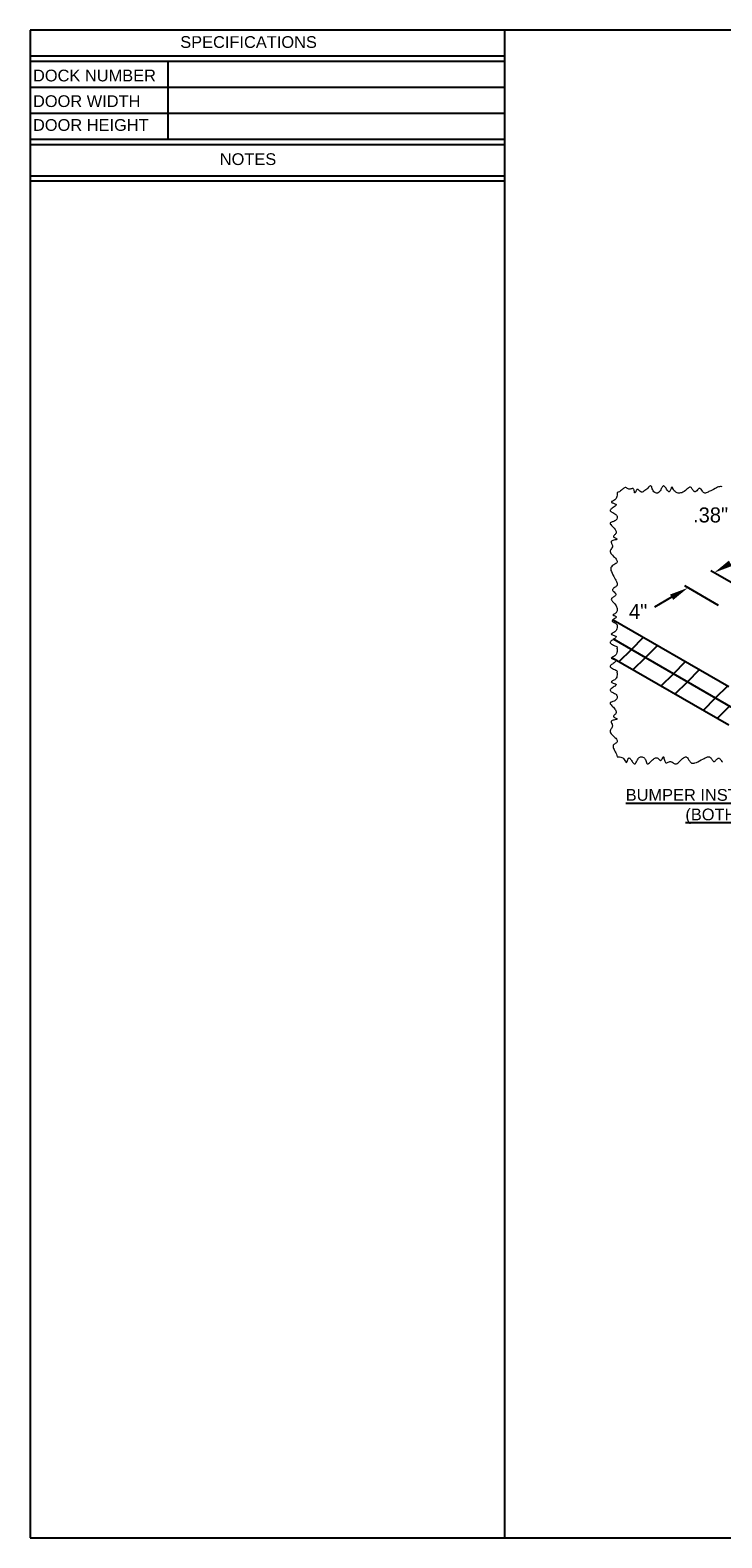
# Model space of a CAD drawing. Header units: inches. Extents: x 3.3 to 19.7, y 2.1 to 14.1.
# Tile 1 of 5: x 3.3 to 8.8, y 2.1 to 14.1. Entities that reach past the tile are written whole.
import ezdxf

# ---------------------------------------------------------------- set-up
doc = ezdxf.new("R2010")
doc.units = ezdxf.units.IN
doc.header["$MEASUREMENT"] = 0
doc.styles.add('Arial', font='arial.ttf', dxfattribs={"height": 0.09375})

msp = doc.modelspace()

# ---------------------------------------------------------------- linework, layer by layer
for p, q in [((19.7319907, 14.1232524), (3.3119907, 14.1232524)), ((3.3119907, 14.1232524), (3.3119907, 2.0750195)), ((7.1029382, 2.0750195), (7.1029382, 14.1232524)), ((7.1029382, 13.9149181), (3.3119907, 13.9149181)), ((7.1029382, 13.8732512), (3.3119907, 13.8732512)), ((7.1029382, 13.8732512), (3.3119907, 13.8732512)), ((4.4110036, 13.8732512), (4.4110036, 13.2482481)), ((7.1029382, 13.6649168), (3.3119907, 13.6649168)), ((7.1029382, 13.6649168), (3.3119907, 13.6649168)), ((7.1029382, 13.4565824), (3.3119907, 13.4565824)), ((7.1029382, 13.2482481), (3.3119907, 13.2482481)), ((7.1029382, 13.2482481), (3.3119907, 13.2482481)), ((7.1029382, 13.2482481), (3.3119907, 13.2482481)), ((7.1029382, 13.2065812), (3.3119907, 13.2065812)), ((7.1029382, 13.2065812), (3.3119907, 13.2065812)), ((7.1029382, 12.9565799), (3.3119907, 12.9565799)), ((7.1029382, 12.9165806), (3.3119907, 12.9165806)), ((3.3119907, 2.0750195), (19.7319907, 2.0750195))]:
    msp.add_line(p, q)
at = {"color": 2, "linetype": 'Continuous'}
for p, q in [((8.9864939, 9.6660275), (8.749953, 9.8025808)), ((8.8097614, 9.5257267), (8.5400697, 9.6814177)), ((8.4358555, 9.5915797), (8.2978225, 9.5118703))]:
    msp.add_line(p, q, dxfattribs=at)
at = {"color": 7, "linetype": 'Continuous', "lineweight": 25}
for p, q in [((7.967609, 9.4121855), (8.8914223, 8.8788794)), ((7.973019, 9.2559858), (9.0240136, 8.6492595)), ((7.95886, 9.1110582), (8.8914223, 8.5727015))]:
    msp.add_line(p, q, dxfattribs=at)
at = {"color": 7, "linetype": 'Continuous', "lineweight": 0}
msp.add_line((7.9761034, 9.390317), (7.9868591, 9.4010726), dxfattribs=at)
at = {"color": 8, "linetype": 'Continuous', "ltscale": 0.5}
for p, q in [((8.0168951, 9.0775553), (8.1139613, 9.1746215)), ((8.1139613, 9.1746215), (8.2110118, 9.271672)), ((8.2260377, 9.1099212), (8.3230882, 9.2069717)), ((8.1289715, 9.012855), (8.2260377, 9.1099212)), ((8.4501905, 8.9805205), (8.547241, 9.0775711)), ((8.3531242, 8.8834543), (8.4501905, 8.9805205)), ((8.4652006, 8.818754), (8.5622668, 8.9158202)), ((8.5622668, 8.9158202), (8.6593173, 9.0128707)), ((8.7864196, 8.7864196), (8.8834701, 8.8834701)), ((8.6893534, 8.6893534), (8.7864196, 8.7864196)), ((8.8014297, 8.6246531), (8.898496, 8.7217193))]:
    msp.add_line(p, q, dxfattribs=at)
at = {"color": 7, "linetype": 'Continuous', "lineweight": 18, "flags": 128}
for points in [[(8.0097397, 10.4300795), (8.000288, 10.425455), (8.0004556, 10.4156504), (8.0001494, 10.4060084), (7.9988962, 10.3966912), (7.9962221, 10.3878611), (7.9927416, 10.3812571), (7.9878061, 10.3751519), (7.9811737, 10.3696289), (7.9730065, 10.3647335), (7.9647122, 10.3603956), (7.9601951, 10.3579266), (7.9566732, 10.3556168), (7.9544063, 10.3531912), (7.954222, 10.3513851), (7.955133, 10.3500639), (7.9568435, 10.3487725), (7.9606005, 10.3468771), (7.9654076, 10.344991), (7.9708263, 10.3430798), (7.9764174, 10.3411092), (7.9819819, 10.3389437), (7.9867496, 10.336636), (7.990216, 10.3341466), (7.9917793, 10.3318533), (7.9919967, 10.3293996), (7.9910265, 10.3268025), (7.989033, 10.3240798), (7.9838346, 10.3192713), (7.9769927, 10.3142415), (7.9692869, 10.3090741), (7.9614973, 10.3038527), (7.9551926, 10.2992798), (7.9499583, 10.2947869), (7.946943, 10.2913501), (7.9451744, 10.2880255), (7.9448342, 10.2852731), (7.9455783, 10.2826209), (7.9472758, 10.2800545), (7.9497935, 10.2775592), (7.9541954, 10.2743176), (7.9595025, 10.2711416), (7.9653986, 10.2679967), (7.9746563, 10.2632614), (7.983463, 10.2584004), (7.990949, 10.2532417), (7.9966876, 10.2474902), (7.9993622, 10.2431723), (8.0009926, 10.238366), (8.0015499, 10.2331225), (8.0004692, 10.2248385), (7.9972269, 10.2166158), (7.9931819, 10.2105082), (7.9879332, 10.2051708), (7.9815899, 10.2008862), (7.9745129, 10.1975719), (7.9671927, 10.1949574), (7.9605462, 10.1929002), (7.9545229, 10.1909951), (7.9495278, 10.1890181), (7.9466999, 10.1873534), (7.9448492, 10.1854277), (7.9440904, 10.1831695), (7.9443487, 10.1805856), (7.9460774, 10.1766742), (7.9491383, 10.1722803), (7.9549024, 10.1656808), (7.9619298, 10.1584383), (7.9695514, 10.1506884), (7.9770979, 10.1425669), (7.9839002, 10.1342093), (7.9879326, 10.1281703), (7.9909999, 10.1221297), (7.9928582, 10.1161367), (7.9932635, 10.110241), (7.9919723, 10.1044918), (7.9887966, 10.0989371), (7.9842577, 10.0936025), (7.9804279, 10.0896125), (7.9768585, 10.0857671), (7.9740267, 10.0820713), (7.9724099, 10.0785301), (7.9724853, 10.0751484), (7.9745962, 10.0719324), (7.9788905, 10.0685431), (7.9843714, 10.0653991), (7.9901535, 10.0625214), (7.9937046, 10.0607784), (7.996747, 10.0591668), (7.9986146, 10.0579967), (7.9998874, 10.0569145), (8.0003804, 10.0552607), (7.9988095, 10.053828), (7.9959984, 10.0526831), (7.9921289, 10.0515983), (7.9874646, 10.0505202), (7.9813057, 10.0491856), (7.9748413, 10.0476989), (7.966853, 10.0454494), (7.9599599, 10.0426323), (7.955892, 10.0399037), (7.9534746, 10.036628), (7.9528043, 10.0334078), (7.9531631, 10.0298433), (7.9542998, 10.0259975), (7.9562966, 10.0211896), (7.9586141, 10.0161814), (7.9611151, 10.0103781), (7.9628958, 10.0046005), (7.9633611, 9.9989984), (7.962304, 9.9936484), (7.9591425, 9.9868563), (7.9548364, 9.9803744), (7.9503224, 9.9741155), (7.9465371, 9.9679927), (7.9444076, 9.9619193), (7.9443808, 9.9558359), (7.9465355, 9.9489865), (7.9505842, 9.942077), (7.9560975, 9.9350841), (7.9638911, 9.9267036), (7.9724191, 9.9181372), (7.9797058, 9.9107171), (7.986575, 9.9032562), (7.992587, 9.8958784), (7.9964227, 9.8902208), (7.9992438, 9.8847514), (8.0008369, 9.8795303), (8.0010655, 9.8753218), (8.000115, 9.8713747), (7.9979328, 9.8677039), (7.9946937, 9.8642607), (7.9891004, 9.8599205), (7.9825163, 9.8557365), (7.9754494, 9.8515669), (7.9675544, 9.8467165), (7.9604142, 9.8415026), (7.954752, 9.8357229), (7.9511798, 9.8292125), (7.949645, 9.8220264), (7.9498494, 9.8143022), (7.9514942, 9.8061765), (7.9542809, 9.7977869), (7.9603693, 9.7841568), (7.9673927, 9.7707639), (7.9741327, 9.7581669), (7.9799848, 9.7465008), (7.9855731, 9.7350534), (7.9897404, 9.7267353), (7.9943325, 9.7178875), (7.9986382, 9.7086816), (8.0005447, 9.7032546), (8.0016718, 9.6979306), (8.0017666, 9.6927939), (8.0005759, 9.6879296), (7.9978523, 9.6833272), (7.993843, 9.6790512), (7.9889494, 9.6750366), (7.9835735, 9.6712184), (7.9781172, 9.6675318), (7.9725022, 9.6635505), (7.9678111, 9.6595633), (7.965122, 9.6563698), (7.9635932, 9.6530774), (7.9635998, 9.6491222), (7.9655394, 9.6449589), (7.9689433, 9.6406312), (7.9756595, 9.6339411), (7.9827496, 9.6271631), (7.9868187, 9.6226794), (7.9897558, 9.6182817), (7.9910419, 9.6140205), (7.9902611, 9.6099361), (7.9872086, 9.605546), (7.9824655, 9.6012946), (7.9779656, 9.5980129), (7.9731209, 9.5947518), (7.9675871, 9.5910346), (7.9624558, 9.5872653), (7.9581785, 9.583402), (7.9558022, 9.5804175), (7.9543504, 9.5773389), (7.9539888, 9.5741509), (7.9546664, 9.5708619), (7.956926, 9.5663177), (7.9603658, 9.5616769), (7.9645856, 9.5569887), (7.9691846, 9.5523026), (7.9737633, 9.5476676), (7.9818676, 9.5387517), (7.9886674, 9.5298867), (7.99291, 9.5230483), (7.9963371, 9.5159814), (7.99892, 9.5085752), (8.0006287, 9.5007196), (8.0013116, 9.4924539), (8.0005788, 9.4841071), (7.9989741, 9.4783406), (7.9963004, 9.4728448), (7.9924088, 9.467749), (7.9871509, 9.463182), (7.9814608, 9.4596767), (7.9756285, 9.456605), (7.9716255, 9.4544452), (7.9686841, 9.4524672), (7.9677154, 9.4514618), (7.9672835, 9.4504924), (7.967852, 9.4490275), (7.9695579, 9.447762), (7.9721388, 9.4465161), (7.9771586, 9.4446232), (7.9827441, 9.4426643), (7.9880261, 9.4405723), (7.9921353, 9.4382807), (7.9937939, 9.4366085), (7.9943719, 9.4348056), (7.9940064, 9.4329994), (7.9928763, 9.4310998), (7.9898308, 9.4279567), (7.9861173, 9.4250225), (7.9817943, 9.4220047), (7.9739562, 9.4167919), (7.96682, 9.4116129), (7.9643007, 9.4093895), (7.962348, 9.4072209), (7.9607415, 9.4039592), (7.9610471, 9.4013218), (7.9627636, 9.3988181), (7.9659904, 9.3961334), (7.9702186, 9.3935064), (7.9750505, 9.3908802), (7.9809807, 9.3877082), (7.9865485, 9.3843642), (7.9920066, 9.3800662), (7.9964108, 9.3755002), (8.000288, 9.3708001), (8.0004451, 9.3603385), (8.0000277, 9.3500743), (7.9984611, 9.3402047), (7.9951713, 9.3309272), (7.9917367, 9.3251686), (7.9871105, 9.3198194), (7.9811229, 9.314938), (7.9739019, 9.3105551), (7.9664436, 9.3066214), (7.9599011, 9.3030728), (7.9573335, 9.3014228), (7.9554274, 9.2998452), (7.9543267, 9.2983318), (7.9541758, 9.2968747), (7.9554322, 9.2951122), (7.9573988, 9.2937638), (7.9625449, 9.2913937), (7.9691206, 9.2889882), (7.9761959, 9.2864993), (7.9828826, 9.2838542), (7.9871082, 9.2817246), (7.9902407, 9.2794363), (7.9919287, 9.2769606), (7.9921307, 9.274299), (7.9909392, 9.271318), (7.9885244, 9.2681828), (7.9859134, 9.2656287), (7.9827914, 9.2630089), (7.976283, 9.2582091), (7.9691003, 9.2533165), (7.9626158, 9.2489307), (7.9565173, 9.2445837), (7.9512405, 9.2403284), (7.9472208, 9.2362181), (7.9452791, 9.2332331), (7.9444811, 9.2303821), (7.9448265, 9.2276549), (7.9462161, 9.225025), (7.9500168, 9.22122), (7.9555864, 9.2174813), (7.9625896, 9.2137184), (7.9722285, 9.2091306), (7.9828444, 9.2042367), (7.9905013, 9.2004926), (7.9970515, 9.1965999), (7.9992744, 9.1948575), (8.0009493, 9.1931054), (8.0022288, 9.1903465), (8.001742, 9.1879808), (7.9995353, 9.1856387), (7.997638, 9.1840919), (7.9969019, 9.1825485), (7.997361, 9.1816828), (7.9982976, 9.1808165), (8.000288, 9.1794544), (8.0004451, 9.1689911), (8.0000273, 9.1587253), (7.99846, 9.1488544), (7.9951685, 9.139576), (7.9917323, 9.1338168), (7.9871039, 9.1284672), (7.9811134, 9.1235857), (7.9738902, 9.1192029), (7.9664312, 9.1152692), (7.9598903, 9.1117207), (7.9573245, 9.1100709), (7.9554212, 9.1084933), (7.954324, 9.1069799), (7.9541775, 9.1055228), (7.9554395, 9.1037602), (7.95741, 9.1024116), (7.9625619, 9.1000414), (7.9691415, 9.0976353), (7.9762181, 9.0951455), (7.9829031, 9.0924995), (7.9871252, 9.0903688), (7.9902523, 9.0880794), (7.9919329, 9.0856024), (7.992128, 9.0829395), (7.9909299, 9.0799572), (7.988509, 9.0768208), (7.9858938, 9.0742659), (7.982768, 9.0716454), (7.9762546, 9.0668441), (7.9690691, 9.0619506), (7.9625845, 9.0575642), (7.9564882, 9.0532167), (7.9512158, 9.0489614), (7.9472034, 9.0448515), (7.9452692, 9.0418669), (7.94448, 9.0390163), (7.944834, 9.0362896), (7.9462317, 9.0336599), (7.9500435, 9.0298548), (7.9556227, 9.0261154), (7.962634, 9.0223518), (7.9722794, 9.0177621), (7.9828985, 9.0128657), (7.9897632, 9.0095293), (7.9958411, 9.0060689), (7.9985836, 9.0040951), (8.0006624, 9.0021064), (8.0017329, 9.0005385), (8.0022288, 8.9989709), (8.0017231, 8.996605), (7.9994973, 8.9942627), (7.9976061, 8.992716), (7.9968889, 8.9911721), (7.9973556, 8.9903064), (7.9982961, 8.98944), (8.000288, 8.9880777), (8.0004527, 8.9791857), (8.0002644, 8.9704148), (7.9993708, 8.9618859), (7.9974189, 8.9537199), (7.9940559, 8.9460376), (7.9906734, 8.9410129), (7.9863055, 8.936326), (7.9808324, 8.9320183), (7.9743806, 8.9281084), (7.9690964, 8.9252913), (7.9640577, 8.9226743), (7.9596631, 8.920235), (7.9563109, 8.9179511), (7.954709, 8.9163105), (7.9541071, 8.9147368), (7.9544112, 8.9135942), (7.9553565, 8.9124783), (7.9588524, 8.9103011), (7.9639501, 8.9081546), (7.9700026, 8.9059884), (7.9771159, 8.9034764), (7.9837063, 8.9008049), (7.9879255, 8.8985481), (7.9908197, 8.8961145), (7.9919534, 8.8938792), (7.9918891, 8.8915006), (7.9907698, 8.8889943), (7.9887396, 8.8863758), (7.9836751, 8.8817663), (7.9771265, 8.8769566), (7.9697757, 8.8720199), (7.9623038, 8.867029), (7.9561699, 8.8626503), (7.9509345, 8.8583364), (7.9477541, 8.8550245), (7.9456405, 8.8518076), (7.9448399, 8.8478313), (7.9462455, 8.8440585), (7.9494862, 8.8404484), (7.9541689, 8.8369576), (7.9619762, 8.8324144), (7.9707165, 8.8279045), (7.9794579, 8.8233253), (7.9873056, 8.818564), (7.9937301, 8.8134065), (7.9984094, 8.8075808), (8.001028, 8.8008215), (8.0014544, 8.7931971), (7.9998071, 8.7852296), (7.997088, 8.7789811), (7.9931984, 8.7731515), (7.9882087, 8.768025), (7.9822081, 8.7638565), (7.9754965, 8.7605965), (7.9657209, 8.7571104), (7.9565688, 8.7542922), (7.9505831, 8.7521216), (7.9462818, 8.7496446), (7.9443678, 8.7470571), (7.9441867, 8.7439284), (7.945522, 8.7402982), (7.9481358, 8.7362149), (7.9526254, 8.7307842), (7.9582031, 8.7248537), (7.9644581, 8.7185062), (7.97098, 8.7118254), (7.9773575, 8.7048942), (7.9828178, 8.698273), (7.9874607, 8.6915741), (7.9909526, 8.6848651), (7.9926712, 8.6796308), (7.9933108, 8.6744651), (7.9927098, 8.6694005), (7.9903326, 8.6638346), (7.9862997, 8.6584762), (7.9814953, 8.6533385), (7.9778147, 8.6494631), (7.9747335, 8.6457351), (7.9727244, 8.6421592), (7.9722134, 8.6392356), (7.9731123, 8.6364292), (7.9754428, 8.6337456), (7.9788474, 8.6311938), (7.9843892, 8.6280122), (7.9902365, 8.6251035), (7.9954726, 8.6224896), (7.9975753, 8.6212999), (7.9991814, 8.6201922), (8.0002497, 8.6190521), (8.0004626, 8.6182319), (8.000057, 8.6173713), (7.9990293, 8.6165735), (7.9953837, 8.6151096), (7.9896801, 8.6136367), (7.9827612, 8.6121224), (7.9752987, 8.6104306), (7.9679645, 8.608426), (7.9614308, 8.6059727), (7.957082, 8.6034875), (7.9541445, 8.6005181), (7.9528791, 8.5970144), (7.9532727, 8.5919424), (7.9551942, 8.5863099), (7.9595227, 8.5767723), (7.9617557, 8.5712149), (7.9631653, 8.5657225), (7.9632579, 8.5604211), (7.9620116, 8.5553476), (7.9588442, 8.5488859), (7.9546985, 8.5427024), (7.9503845, 8.536723), (7.9467126, 8.5308733), (7.9444884, 8.5250793), (7.9441636, 8.5192856), (7.9455578, 8.5134693), (7.9484253, 8.5076111), (7.9534654, 8.5004988), (7.959849, 8.4932651), (7.967152, 8.4858763), (7.9749489, 8.4783003), (7.9827513, 8.4705727), (7.9888271, 8.4641268), (7.9941406, 8.4577764), (7.99834, 8.4516163), (8.0005467, 8.4471784), (8.0017809, 8.442941), (8.0018938, 8.438944), (8.0007372, 8.4352277), (7.9982182, 8.4318348), (7.9945531, 8.4286841), (7.9901166, 8.4256672), (7.9844092, 8.4221355), (7.9787679, 8.418461), (7.974915, 8.4154732), (7.9717208, 8.4122241), (7.9694422, 8.4086399), (7.9678272, 8.4026413), (7.9680534, 8.3960592), (7.9697467, 8.3890805), (7.972533, 8.381893), (7.9760379, 8.3746837), (7.9798875, 8.3676401), (7.9858723, 8.3571283), (7.9910133, 8.3473078), (7.9950477, 8.3373223), (7.997965, 8.326654), (8.000288, 8.3155898), (8.0102785, 8.3157574), (8.0200971, 8.3154237), (8.0295719, 8.3140878), (8.0385311, 8.311248), (8.0452117, 8.3075566), (8.0513641, 8.3023256), (8.0569011, 8.2953026), (8.0617914, 8.2868473), (8.0661193, 8.2785534), (8.0688664, 8.2737769), (8.0714191, 8.2705305), (8.0733101, 8.2694426), (8.0751185, 8.2699398), (8.0764458, 8.2713584), (8.0777488, 8.2735265), (8.0803127, 8.2795218), (8.0829083, 8.2868345), (8.0856216, 8.2943632), (8.0875185, 8.298916), (8.0895289, 8.3027671), (8.0912042, 8.3050943), (8.0929766, 8.3066396), (8.0957207, 8.3073617), (8.0986571, 8.3064834), (8.1010822, 8.3048299), (8.1035972, 8.302458), (8.1075505, 8.2977603), (8.1116368, 8.2920983), (8.1158116, 8.2858848), (8.1200308, 8.2795324), (8.12425, 8.2734539), (8.1284249, 8.2680617), (8.1318653, 8.2643647), (8.1352169, 8.2616877), (8.137771, 8.260459), (8.1402424, 8.2601209), (8.1438349, 8.2612569), (8.1472764, 8.2640857), (8.1506037, 8.2682722), (8.1554609, 8.2763678), (8.1602677, 8.2856381), (8.1641603, 8.2931418), (8.1681651, 8.3001033), (8.1723937, 8.3061175), (8.1770122, 8.310975), (8.1821897, 8.3144777), (8.1876929, 8.3163602), (8.1937538, 8.3168365), (8.2000979, 8.3159719), (8.2064418, 8.3138357), (8.2125023, 8.310498), (8.2179963, 8.306028), (8.2226412, 8.3004963), (8.2263053, 8.2940768), (8.2294872, 8.2863278), (8.2320159, 8.2785681), (8.2342248, 8.2714002), (8.2356692, 8.2672863), (8.2372151, 8.2638657), (8.2385633, 8.2617768), (8.2400798, 8.2603072), (8.24279, 8.2593755), (8.2459683, 8.2599009), (8.2487675, 8.2612052), (8.2518109, 8.2631888), (8.2577919, 8.2681164), (8.2643776, 8.2743493), (8.2728512, 8.2827077), (8.2818348, 8.2912047), (8.2911399, 8.2989105), (8.2967988, 8.3027671), (8.3024646, 8.305803), (8.3080968, 8.3078173), (8.3136547, 8.3086091), (8.3190973, 8.3079774), (8.3242913, 8.3057785), (8.3293051, 8.3021053), (8.3341278, 8.2976664), (8.3387515, 8.293254), (8.3419522, 8.2905385), (8.3450424, 8.288542), (8.3473908, 8.2876705), (8.3496675, 8.2875686), (8.3522825, 8.2886359), (8.3547884, 8.290936), (8.3571779, 8.2941586), (8.3611528, 8.3012513), (8.3646829, 8.3084428), (8.3660839, 8.3111622), (8.3673863, 8.3133853), (8.369225, 8.3154972), (8.3702592, 8.3157471), (8.3712012, 8.315154), (8.3725411, 8.3127478), (8.3736457, 8.3093397), (8.374719, 8.3050166), (8.3764042, 8.29731), (8.3783241, 8.2890209), (8.3806635, 8.281064), (8.3829163, 8.2756403), (8.3856315, 8.2714295), (8.3888981, 8.268871), (8.3930644, 8.2681046), (8.3977763, 8.2689472), (8.4029005, 8.2708671), (8.4092877, 8.2737894), (8.4158442, 8.2765991), (8.4216636, 8.2783034), (8.4272918, 8.2786209), (8.4326641, 8.2774127), (8.437813, 8.2750569), (8.4441026, 8.271039), (8.4501693, 8.2666563), (8.4560909, 8.2627444), (8.4619451, 8.2601404), (8.4680768, 8.2594822), (8.4742335, 8.2608026), (8.4804323, 8.2637879), (8.487606, 8.2688493), (8.4948826, 8.2752109), (8.5022875, 8.2824019), (8.5098455, 8.2899497), (8.5175287, 8.297379), (8.5235718, 8.3028184), (8.5295484, 8.3076521), (8.5353922, 8.3116458), (8.5410371, 8.3145646), (8.5464171, 8.3161743), (8.5512076, 8.3162793), (8.5556465, 8.3148063), (8.5597396, 8.3117769), (8.5635719, 8.307495), (8.5690046, 8.2994686), (8.5743571, 8.2904447), (8.5799301, 8.2814977), (8.5846592, 8.2752227), (8.5898557, 8.2701803), (8.5956426, 8.2668246), (8.6016879, 8.2651816), (8.6081553, 8.2648733), (8.6149587, 8.2657118), (8.622012, 8.2675103), (8.633394, 8.2718248), (8.6448468, 8.2773192), (8.6589986, 8.2848725), (8.6720906, 8.2917404), (8.6843763, 8.29779), (8.6968304, 8.3039349), (8.7046102, 8.3079522), (8.7127806, 8.3120601), (8.721063, 8.3154091), (8.7274546, 8.316927), (8.7335866, 8.3169934), (8.7393142, 8.3151762), (8.7438886, 8.3119278), (8.7481467, 8.307484), (8.7521574, 8.3022703), (8.7559894, 8.2967124), (8.7597114, 8.2912355), (8.7637606, 8.2858119), (8.7678515, 8.2815678), (8.7711544, 8.279429), (8.774584, 8.2786422), (8.7784728, 8.2795617), (8.7825376, 8.2820888), (8.7867346, 8.2857664), (8.7917909, 8.2909554), (8.7968975, 8.2963575), (8.801982, 8.3012234), (8.8069726, 8.3048039), (8.8107807, 8.3062265), (8.8144533, 8.3060531), (8.8178672, 8.3043925), (8.8211821, 8.3015457), (8.8244238, 8.2977959), (8.8281861, 8.2926028), (8.8319259, 8.2870123), (8.8367204, 8.2800553), (8.8416354, 8.2741626)], [(8.8389944, 10.4741404), (8.8325866, 10.475888), (8.8257069, 10.4761412), (8.8184578, 10.4751231), (8.810942, 10.4730572), (8.803262, 10.4701667), (8.7955204, 10.4666751), (8.7826592, 10.4600724), (8.7704, 10.4534622), (8.7590605, 10.4476584), (8.7481679, 10.4423294), (8.7412344, 10.4389239), (8.7340249, 10.4352771), (8.7264084, 10.4313182), (8.7185336, 10.4275828), (8.7106595, 10.4248453), (8.7052098, 10.4239321), (8.6999839, 10.4241907), (8.6950747, 10.4258978), (8.6905306, 10.4291393), (8.6862987, 10.4335594), (8.6823113, 10.4387404), (8.676641, 10.4470242), (8.671141, 10.4546693), (8.6674565, 10.4587148), (8.663679, 10.4614317), (8.6597409, 10.4624024), (8.6566592, 10.4617703), (8.6534614, 10.4600714), (8.6501693, 10.4575355), (8.6461987, 10.4537851), (8.6421645, 10.4495685), (8.6360117, 10.4431328), (8.6299221, 10.437803), (8.6269406, 10.4359624), (8.6240222, 10.4348899), (8.6211826, 10.4347472), (8.6184264, 10.4355807), (8.615069, 10.4378081), (8.6117984, 10.4410888), (8.6085889, 10.4451413), (8.6048493, 10.450526), (8.6011162, 10.4561318), (8.5977541, 10.4609487), (8.594333, 10.465247), (8.5908231, 10.4686993), (8.5871939, 10.4709776), (8.5833776, 10.4717653), (8.579411, 10.471003), (8.5753269, 10.4689716), (8.5697131, 10.4647605), (8.5640326, 10.4595069), (8.5583688, 10.4539276), (8.5527911, 10.4486647), (8.5472817, 10.4438973), (8.536462, 10.4359805), (8.5253206, 10.4299906), (8.5168926, 10.4268794), (8.5079573, 10.4247756), (8.4985538, 10.4237992), (8.4889665, 10.4242269), (8.4794974, 10.4263462), (8.4704486, 10.4304448), (8.4633935, 10.435628), (8.4570271, 10.4425813), (8.4514962, 10.4512687), (8.4467327, 10.4602872), (8.4446203, 10.4642551), (8.4426381, 10.4675936), (8.4411599, 10.4696224), (8.4397417, 10.4710041), (8.4383743, 10.471625), (8.4370488, 10.4713744), (8.435028, 10.4692526), (8.4330928, 10.4655428), (8.431163, 10.460691), (8.4292035, 10.4551678), (8.4271789, 10.4494441), (8.4247903, 10.4433765), (8.4222258, 10.4383092), (8.4200554, 10.4354602), (8.4177231, 10.4339399), (8.4152034, 10.4337917), (8.412537, 10.4348688), (8.4097427, 10.4369963), (8.4053518, 10.4417747), (8.4007777, 10.4479331), (8.3960831, 10.4548817), (8.3913308, 10.46203), (8.3865838, 10.4687882), (8.3819048, 10.474566), (8.3788542, 10.4775819), (8.3758806, 10.479725), (8.3730023, 10.4808205), (8.3702324, 10.4807467), (8.3668951, 10.4791442), (8.363682, 10.4761224), (8.3605626, 10.4719612), (8.3569646, 10.4659747), (8.353404, 10.4592523), (8.3491444, 10.4509253), (8.344782, 10.4429776), (8.340199, 10.4360628), (8.3351306, 10.4304548), (8.3293882, 10.4265029), (8.3227642, 10.4244665), (8.3154334, 10.424394), (8.3078631, 10.4261739), (8.3005279, 10.4296905), (8.2939022, 10.434828), (8.2884566, 10.4414676), (8.2843553, 10.4492786), (8.2812495, 10.4575743), (8.2787422, 10.4656338), (8.2764358, 10.4727366), (8.2745987, 10.4770024), (8.2724834, 10.4800206), (8.2699295, 10.4815052), (8.2668887, 10.4814427), (8.2624463, 10.4794832), (8.257381, 10.4758078), (8.2517747, 10.4708213), (8.2445842, 10.4638117), (8.2368897, 10.4562058), (8.2297029, 10.4494508), (8.2223165, 10.4432203), (8.2148257, 10.4379858), (8.2073258, 10.4342191), (8.2009983, 10.4325214), (8.1947925, 10.4325243), (8.1887672, 10.4345199), (8.1829744, 10.438582), (8.1774318, 10.4437647), (8.1721474, 10.4488251), (8.1687717, 10.4515171), (8.1655167, 10.4532339), (8.1623845, 10.4536073), (8.1590259, 10.4520066), (8.155839, 10.4484221), (8.1534708, 10.4446741), (8.1512347, 10.4404925), (8.1488687, 10.4356635), (8.1467054, 10.4312514), (8.1447617, 10.4277753), (8.1435317, 10.426168), (8.1426518, 10.4255323), (8.1412712, 10.4259946), (8.1405396, 10.4271809), (8.1398556, 10.4289365), (8.1388304, 10.4326233), (8.1379129, 10.436619), (8.136938, 10.4410138), (8.1356285, 10.4464128), (8.1340722, 10.4515868), (8.132179, 10.4561062), (8.1298121, 10.4595911), (8.1269099, 10.4615075), (8.1234665, 10.4617853), (8.1195905, 10.4608483), (8.1153986, 10.4591542), (8.1096258, 10.4565542), (8.1037732, 10.4544681), (8.0981011, 10.4539164), (8.0929928, 10.4552265), (8.08814, 10.4577979), (8.0834812, 10.461011), (8.0789558, 10.4642464), (8.0742911, 10.4669847), (8.069636, 10.468363), (8.0649502, 10.4680703), (8.0599099, 10.4662037), (8.054845, 10.4630956), (8.0497629, 10.4591175), (8.0446709, 10.4546414), (8.036667, 10.4474954), (8.0286813, 10.4412758), (8.0192008, 10.4351908), (8.0097397, 10.4300795)]]:
    msp.add_lwpolyline(points, dxfattribs=at)
at = {"color": 2, "linetype": 'Continuous'}
for points in [[(8.8930316, 9.8844149), (8.9180353, 9.8411158), (8.7756362, 9.7877541)], [(8.4233536, 9.6132293), (8.4483574, 9.5699302), (8.5657528, 9.666591)]]:
    msp.add_solid(points, dxfattribs=at)

# ---------------------------------------------------------------- texts
at = {"color": 2, "linetype": 'Continuous', "style": 'Arial'}
for s, p in [('SPECIFICATIONS', (4.5107659, 13.9814331)), ('DOCK NUMBER', (3.3344606, 13.7137276)), ('DOOR WIDTH', (3.3344606, 13.5090587)), ('DOOR HEIGHT', (3.3344606, 13.3184907)), ('NOTES', (4.8265666, 13.0455832))]:
    msp.add_text(s, height=0.09375, dxfattribs=at).set_placement(p)
at = {"color": 2, "linetype": 'Continuous', "char_height": 0.12, "attachment_point": 2}
for s, insert in [('\\A1;.38"', (8.7469892, 10.3090825)), ('\\A1;4"', (8.1685033, 9.5381661))]:
    msp.add_mtext(s, dxfattribs=dict(at, insert=insert))
at = {"color": 2, "linetype": 'Continuous', "insert": (7.959263, 8.0590145), "char_height": 0.09375, "width": 2.053137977, "attachment_point": 1, "style": 'Arial'}
msp.add_mtext('\\pxqc;{\\LBUMPER INSTALL LOCATION (BOTH SIDES)}', dxfattribs=at)

doc.saveas('drawing.dxf')
